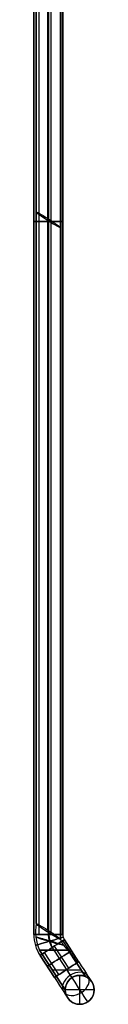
# Model space of a CAD drawing. Extents: x -255 to 255, y -362 to 454.
# Tile 2 of 3: x 230 to 255, y -362 to 46. Entities that reach past the tile are written whole.
import ezdxf

# ---------------------------------------------------------------- set-up
doc = ezdxf.new("R2010")
doc.units = 0
doc.header["$MEASUREMENT"] = 0
doc.layers.add('IGES_LEVEL_0', color=43, linetype='Continuous')

msp = doc.modelspace()

# ---------------------------------------------------------------- linework, layer by layer
at = {"layer": 'IGES_LEVEL_0', "color": 253}
for p, q in [((231.28, -328.9, -408.87), (231.28, 260.98, -462.23)), ((231.28, 260.98, -462.23), (231.28, -328.9, -408.87)), ((236.15, -331.6, -402.47), (236.15, 258.27, -455.83)), ((236.47, -332.68, -414.42), (236.47, 257.19, -467.78)), ((237.48, -333.36, -66.95), (237.48, 257.68, -66.95)), ((237.48, -333.36, -55.18), (237.48, 257.68, -55.18)), ((241.6, -333.36, -63.89), (241.6, 257.68, -63.89)), ((241.6, -333.36, -58.24), (241.6, 257.68, -58.24)), ((242.31, 257.68, -61.06), (242.31, -333.36, -61.06)), ((242.31, -333.36, -61.06), (242.31, 257.68, -61.06)), ((241.34, 254.49, -461.37), (241.34, -335.39, -408.01)), ((241.34, -335.39, -408.01), (241.34, 254.49, -461.37)), ((230.31, -333.36, -61.06), (230.31, 65.68, -61.06)), ((230.31, 65.68, -61.06), (230.31, -333.36, -61.06)), ((232.51, -333.36, -65.7), (232.51, 67.87, -65.7)), ((232.51, -333.36, -56.43), (232.51, 67.87, -56.43)), ((244.84, -347.3, -66.95), (238.91, -338.17, -66.95)), ((244.84, -347.3, -55.18), (238.91, -338.17, -55.18)), ((248.3, -345.06, -63.89), (242.36, -335.93, -63.89)), ((248.3, -345.06, -58.24), (242.36, -335.93, -58.24)), ((242.96, -335.54, -61.06), (248.89, -344.67, -61.06)), ((248.89, -344.67, -61.06), (242.96, -335.54, -61.06)), ((243.31, -356.32, -408.06), (232.6, -339.84, -408.06)), ((232.6, -339.84, -408.06), (243.31, -356.32, -408.06)), ((238.83, -351.21, -61.06), (232.9, -342.08, -61.06)), ((232.9, -342.08, -61.06), (238.83, -351.21, -61.06)), ((240.67, -350.01, -65.7), (234.74, -340.88, -65.7)), ((240.67, -350.01, -56.43), (234.74, -340.88, -56.43)), ((238.6, -339.84, -414.06), (246.04, -351.29, -414.06)), ((238.6, -339.84, -402.06), (246.04, -351.29, -402.06)), ((244.6, -339.84, -408.06), (251.75, -350.84, -408.06)), ((251.75, -350.84, -408.06), (244.6, -339.84, -408.06)), ((249.31, -362.32, -475.06), (249.31, -350.32, -475.06)), ((249.31, -350.32, -403.5), (249.31, -350.32, -71.06)), ((249.31, -350.32, -475.06), (249.31, -350.32, -412.62)), ((249.31, -350.32, -412.62), (249.31, -350.32, -475.06)), ((249.31, -350.32, -71.06), (249.31, -350.32, -403.5)), ((246.48, -351.03, -71.06), (246.48, -351.03, -402.1)), ((246.48, -351.03, -414.03), (246.48, -351.03, -475.06)), ((252.14, -351.03, -71.06), (252.14, -351.03, -475.06)), ((255.31, -356.32, -475.06), (243.31, -356.32, -475.06)), ((243.43, -355.15, -71.06), (243.43, -355.15, -404.94)), ((243.43, -355.15, -411.19), (243.43, -355.15, -475.06)), ((255.2, -355.15, -71.06), (255.2, -355.15, -475.06)), ((244.67, -360.13, -71.06), (244.67, -360.13, -475.06)), ((249.31, -362.32, -71.06), (249.31, -362.32, -475.06)), ((249.31, -362.32, -475.06), (249.31, -362.32, -71.06)), ((253.95, -360.13, -71.06), (253.95, -360.13, -475.06))]:
    msp.add_line(p, q, dxfattribs=at)
msp.add_circle((249.31, -356.32, -475.06), 6, dxfattribs=at)
at = {"layer": 'IGES_LEVEL_0', "color": 253, "extrusion": (0.544793, 0.836348, -0.061015)}
for centre, start, end in [((-218.31, -428.34, 124.17), 355.8955, 175.8955), ((-218.31, -428.34, 124.17), 175.8955, 355.8955), ((-379.29, -416.79, -124.12), 355.8955, 175.8955), ((-379.29, -416.79, -124.12), 355.8955, 175.8955), ((-379.29, -416.79, -124.12), 175.8955, 355.8955), ((-379.29, -416.79, -124.12), 175.8955, 355.8955)]:
    msp.add_arc(centre, 6, start, end, dxfattribs=at)
at = {"layer": 'IGES_LEVEL_0', "color": 253, "extrusion": (0, 1, 0)}
for centre, start, end in [((-236.31, -61.06, -37.84), 180, 360), ((-236.31, -61.06, -37.84), 0, 180), ((-236.31, -61.06, -333.36), 180, 0), ((-236.31, -61.06, -333.36), 0, 180)]:
    msp.add_arc(centre, 6, start, end, dxfattribs=at)
at = {"layer": 'IGES_LEVEL_0', "color": 253, "extrusion": (0.137292, 0.08924, 0.986503)}
for centre, radius, start, end in [((-414.97, -95.46, -400.95), 19.24, 46.8355, 80.2162), ((-414.97, -95.46, -400.95), 19.24, 46.8355, 80.2162), ((-414.97, -95.46, -394.21), 14.98, 56.6194, 90), ((-414.97, -95.46, -406.04), 13.02, 56.6194, 90), ((-414.97, -95.46, -399.3), 9.61, 76.5109, 109.8916), ((-414.97, -95.46, -399.3), 9.61, 76.5109, 109.8916)]:
    msp.add_arc(centre, radius, start, end, dxfattribs=at)
at = {"layer": 'IGES_LEVEL_0', "color": 253, "extrusion": (0, -1, 0)}
for centre, start, end in [((236.31, -61.06, 333.36), 0, 180), ((236.31, -61.06, 333.36), 180, 360), ((238.6, -408.06, 339.84), 180, 0), ((238.6, -408.06, 339.84), 0, 180), ((238.6, -408.06, 339.84), 0, 180), ((243.99, -408.06, 348.13), 360, 180)]:
    msp.add_arc(centre, 6, start, end, dxfattribs=at)
at = {"layer": 'IGES_LEVEL_0', "color": 253}
for centre, radius, start, end in [((246.31, -333.36, -61.06), 16, 180, 213.0239), ((246.31, -333.36, -61.06), 16, 180, 213.0239), ((246.31, -333.36, -55.06), 10, 180, 213.0239), ((246.31, -333.36, -67.06), 10, 180, 213.0239), ((246.31, -333.36, -61.06), 4, 180, 213.0239), ((246.31, -333.36, -61.06), 4, 180, 213.0239), ((249.31, -356.32, -71.06), 6, 90, 270), ((249.31, -356.32, -475.06), 6, 90, 270), ((249.31, -356.32, -273.06), 6, 90, 270), ((249.31, -356.32, -71.06), 6, 303.0239, 123.0239), ((249.31, -356.32, -475.06), 6, 270, 90), ((249.31, -356.32, -71.06), 6, 270, 90), ((249.31, -356.32, -273.06), 6, 270, 90), ((249.31, -356.32, -71.06), 6, 123.0239, 303.0239)]:
    msp.add_arc(centre, radius, start, end, dxfattribs=at)
at = {"layer": 'IGES_LEVEL_0', "color": 253, "extrusion": (0.284215, -0.958761, -3.18264e-15)}
msp.add_arc((131.41, -61.06, 389.62), 6, 0, 180, dxfattribs=at)
at = {"layer": 'IGES_LEVEL_0', "color": 253, "extrusion": (0.284215, -0.958761, 3.18264e-15)}
msp.add_arc((131.41, -61.06, 389.62), 6, 180, 360, dxfattribs=at)
at = {"layer": 'IGES_LEVEL_0', "color": 253, "extrusion": (0.283838, 0.958207, -0.035721)}
for start, end in [(358.2032, 178.2032), (178.2032, 358.2032)]:
    msp.add_arc((-322.62, -417.01, -240.29), 6, start, end, dxfattribs=at)
at = {"layer": 'IGES_LEVEL_0', "color": 253, "extrusion": (0.544988, -0.838444, 0)}
for centre, start, end in [((14.84, -61.06, 413.74), 180, 0), ((14.84, -61.06, 419.18), 180, 360), ((14.84, -61.06, 419.18), 0, 180), ((14.84, -61.06, 424.63), 270, 90), ((14.84, -61.06, 424.63), 90, 270), ((14.84, -61.06, 424.63), 90, 180)]:
    msp.add_arc(centre, 6, start, end, dxfattribs=at)
at = {"layer": 'IGES_LEVEL_0', "color": 253, "extrusion": (0.544988, -0.838444, 3.94746e-15)}
msp.add_arc((14.84, -61.06, 413.74), 6, 0, 180, dxfattribs=at)
at = {"layer": 'IGES_LEVEL_0', "color": 253, "extrusion": (0.544988, -0.838444, 7.8639e-14)}
msp.add_arc((14.84, -61.06, 413.74), 6, 0, 180, dxfattribs=at)
at = {"layer": 'IGES_LEVEL_0', "color": 253, "extrusion": (0.544988, -0.838444, -3.94746e-15)}
msp.add_arc((14.84, -61.06, 413.74), 6, 180, 360, dxfattribs=at)
at = {"layer": 'IGES_LEVEL_0', "color": 253, "extrusion": (0, 1, -9.4739e-15)}
msp.add_arc((-238.6, -408.06, -339.84), 6, 180, 0, dxfattribs=at)
at = {"layer": 'IGES_LEVEL_0', "color": 253, "extrusion": (0.544988, -0.838444, -1.57278e-13)}
msp.add_arc((14.84, -61.06, 424.63), 6, 180, 360, dxfattribs=at)
at = {"layer": 'IGES_LEVEL_0', "color": 253, "extrusion": (0.544988, -0.838444, 3.0979e-14)}
msp.add_arc((14.84, -61.06, 424.63), 6, 0, 90, dxfattribs=at)
at = {"layer": 'IGES_LEVEL_0', "color": 253, "extrusion": (0.838444, 0.544988, -3.90709e-12)}
msp.add_arc((-424.63, -71.06, 20.84), 10, 90, 180, dxfattribs=at)
at = {"layer": 'IGES_LEVEL_0', "color": 253, "extrusion": (-4.73695e-15, 1, -4.73695e-15)}
msp.add_arc((-243.99, -408.06, -348.13), 6, 180, 360, dxfattribs=at)
at = {"layer": 'IGES_LEVEL_0', "color": 253, "extrusion": (-0.385365, 0.592869, 0.707107)}
for start, end in [(270, 90), (90, 270)]:
    msp.add_arc((-14.84, 260.01, -350.51), 6, start, end, dxfattribs=at)
at = {"layer": 'IGES_LEVEL_0', "color": 253, "extrusion": (0.838444, 0.544988, -1.72581e-11)}
msp.add_arc((-424.63, -71.06, 14.84), 4, 90, 180, dxfattribs=at)
at = {"layer": 'IGES_LEVEL_0', "color": 253, "extrusion": (0.838444, 0.544988, 4.7e-12)}
msp.add_arc((-424.63, -71.06, 14.84), 16, 90, 180, dxfattribs=at)
at = {"layer": 'IGES_LEVEL_0', "color": 253, "extrusion": (0.838444, 0.544988, 4.69534e-12)}
msp.add_arc((-424.63, -71.06, 14.84), 16, 90, 180, dxfattribs=at)
at = {"layer": 'IGES_LEVEL_0', "color": 253, "extrusion": (0.838444, 0.544988, -1.72682e-11)}
msp.add_arc((-424.63, -71.06, 14.84), 4, 90, 180, dxfattribs=at)
at = {"layer": 'IGES_LEVEL_0', "color": 253, "extrusion": (0.838444, 0.544988, -7.08101e-12)}
msp.add_arc((-424.63, -71.06, 8.84), 10, 90, 180, dxfattribs=at)
at = {"layer": 'IGES_LEVEL_0', "color": 253}
for points, knots in [([(249.31, -350.32, -412.62), (248.49, -350.32, -413.33), (247.49, -350.51, -413.88), (246.06, -351.25, -414.1), (245.61, -351.57, -414.07), (244.84, -352.29, -413.81), (244.52, -352.68, -413.58), (243.77, -353.85, -412.73), (243.53, -354.62, -411.96), (243.3, -355.85, -410.18), (243.31, -356.32, -409.15), (243.31, -356.32, -408.06)], [6.141593, 6.141593, 6.141593, 6.141593, 6.391593, 6.391593, 6.516593, 6.516593, 6.641593, 6.641593, 6.891593, 6.891593, 7.141593, 7.141593, 7.141593, 7.141593]), ([(249.31, -350.32, -403.5), (248.49, -350.32, -402.8), (247.48, -350.51, -402.25), (246.06, -351.25, -402.03), (245.61, -351.58, -402.06), (244.83, -352.29, -402.32), (244.52, -352.68, -402.54), (243.77, -353.85, -403.39), (243.53, -354.62, -404.17), (243.3, -355.85, -405.95), (243.31, -356.32, -406.97), (243.31, -356.32, -408.06)], [4.141593, 4.141593, 4.141593, 4.141593, 4.391593, 4.391593, 4.516593, 4.516593, 4.641593, 4.641593, 4.891593, 4.891593, 5.141593, 5.141593, 5.141593, 5.141593]), ([(243.31, -356.32, -408.06), (243.31, -356.32, -409.15), (243.3, -355.85, -410.18), (243.53, -354.62, -411.96), (243.77, -353.85, -412.73), (244.52, -352.68, -413.58), (244.84, -352.29, -413.81), (245.61, -351.57, -414.07), (246.06, -351.25, -414.1), (247.49, -350.51, -413.88), (248.49, -350.32, -413.33), (249.31, -350.32, -412.62)], [5.141593, 5.141593, 5.141593, 5.141593, 5.391593, 5.391593, 5.641593, 5.641593, 5.766593, 5.766593, 5.891593, 5.891593, 6.141593, 6.141593, 6.141593, 6.141593]), ([(243.31, -356.32, -408.06), (243.31, -356.32, -406.97), (243.3, -355.85, -405.95), (243.53, -354.62, -404.17), (243.77, -353.85, -403.39), (244.52, -352.68, -402.54), (244.83, -352.29, -402.32), (245.61, -351.58, -402.06), (246.06, -351.25, -402.03), (247.48, -350.51, -402.25), (248.49, -350.32, -402.8), (249.31, -350.32, -403.5)], [4.141593, 4.141593, 4.141593, 4.141593, 4.391593, 4.391593, 4.641593, 4.641593, 4.766593, 4.766593, 4.891593, 4.891593, 5.141593, 5.141593, 5.141593, 5.141593]), ([(251.75, -350.84, -408.06), (251.75, -350.84, -408.96), (251.46, -350.7, -409.82), (250.58, -350.44, -411.36), (249.99, -350.32, -412.04), (249.31, -350.32, -412.62)], [5.141593, 5.141593, 5.141593, 5.141593, 5.641593, 5.641593, 6.141593, 6.141593, 6.141593, 6.141593]), ([(249.31, -350.32, -412.62), (249.99, -350.32, -412.04), (250.58, -350.44, -411.36), (251.46, -350.7, -409.82), (251.75, -350.84, -408.96), (251.75, -350.84, -408.06)], [9.283185, 9.283185, 9.283185, 9.283185, 9.783185, 9.783185, 10.283185, 10.283185, 10.283185, 10.283185]), ([(251.75, -350.84, -408.06), (251.75, -350.84, -407.17), (251.46, -350.7, -406.31), (250.58, -350.44, -404.77), (249.99, -350.32, -404.08), (249.31, -350.32, -403.5)], [10.283185, 10.283185, 10.283185, 10.283185, 10.783185, 10.783185, 11.283185, 11.283185, 11.283185, 11.283185]), ([(249.31, -350.32, -403.5), (249.99, -350.32, -404.08), (250.58, -350.44, -404.77), (251.46, -350.7, -406.31), (251.75, -350.84, -407.17), (251.75, -350.84, -408.06)], [5.141593, 5.141593, 5.141593, 5.141593, 5.641593, 5.641593, 6.141593, 6.141593, 6.141593, 6.141593])]:
    msp.add_open_spline(points, degree=3, knots=knots, dxfattribs=at)

doc.saveas('drawing.dxf')
